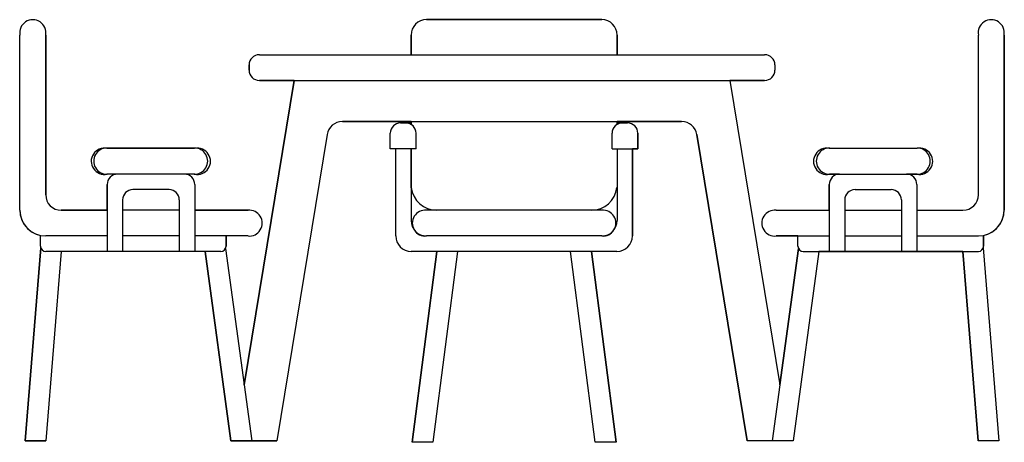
# Model space of a CAD drawing. Extents: x 1.68 to 3.59, y 1.93 to 2.75.
import ezdxf

# ---------------------------------------------------------------- set-up
doc = ezdxf.new("R2010")
doc.units = 0
doc.header["$MEASUREMENT"] = 0
doc.layers.get('0').update_dxf_attribs({"linetype": 'CONTINUOUS'})

msp = doc.modelspace()

# ---------------------------------------------------------------- linework, layer by layer
for p, q in [((2.8105, 2.746), (2.4705, 2.746)), ((2.4705, 2.746), (2.8105, 2.746)), ((1.6816, 2.376), (1.6816, 2.716)), ((1.6816, 2.376), (1.6816, 2.716)), ((1.7316, 2.406), (1.7316, 2.716)), ((1.7316, 2.716), (1.7316, 2.406)), ((2.4405, 2.716), (2.4405, 2.678)), ((2.4405, 2.678), (2.4405, 2.716)), ((2.8405, 2.678), (2.8405, 2.716)), ((2.8405, 2.716), (2.8405, 2.678)), ((3.5413, 2.406), (3.5413, 2.716)), ((3.5413, 2.406), (3.5413, 2.716)), ((3.5913, 2.376), (3.5913, 2.716)), ((3.5913, 2.716), (3.5913, 2.376)), ((2.1462, 2.678), (3.1266, 2.678)), ((2.1462, 2.678), (2.4405, 2.678)), ((2.8405, 2.678), (3.1266, 2.678)), ((2.1262, 2.658), (2.1262, 2.648)), ((2.1262, 2.648), (2.1262, 2.658)), ((3.1466, 2.658), (3.1466, 2.648)), ((2.2138, 2.628), (2.1167, 2.0367)), ((2.1167, 2.0367), (2.2138, 2.628)), ((2.1462, 2.628), (3.1266, 2.628)), ((2.2138, 2.628), (2.1462, 2.628)), ((3.059, 2.628), (3.1561, 2.0367)), ((3.1266, 2.628), (3.059, 2.628)), ((3.059, 2.628), (3.1561, 2.0367)), ((2.3072, 2.548), (2.9656, 2.548)), ((2.4405, 2.548), (2.3072, 2.548)), ((2.4303, 2.5455), (2.4203, 2.5455)), ((2.4203, 2.5455), (2.4405, 2.5455)), ((2.4405, 2.548), (2.4405, 2.5427)), ((2.4405, 2.5455), (2.4405, 2.548)), ((2.8405, 2.5427), (2.8405, 2.548)), ((2.9656, 2.548), (2.8405, 2.548)), ((2.8405, 2.548), (2.8405, 2.5455)), ((2.8405, 2.5455), (2.8606, 2.5455)), ((2.8506, 2.5455), (2.8606, 2.5455)), ((2.2776, 2.5228), (2.1799, 1.928)), ((2.2776, 2.5228), (2.1799, 1.928)), ((2.4003, 2.4955), (2.4003, 2.5255)), ((2.4003, 2.4955), (2.4003, 2.5255)), ((2.4503, 2.4955), (2.4503, 2.5255)), ((2.8306, 2.4955), (2.8306, 2.5255)), ((2.8806, 2.4955), (2.8806, 2.5255)), ((2.8806, 2.5255), (2.8806, 2.4955)), ((2.9952, 2.5228), (3.0929, 1.928)), ((3.0929, 1.928), (2.9952, 2.5228)), ((2.02, 2.4968), (1.85, 2.4968)), ((1.8503, 2.4968), (2.02, 2.4968)), ((2.4503, 2.4955), (2.4003, 2.4955)), ((2.4109, 2.4955), (2.4003, 2.4955)), ((2.4109, 2.326), (2.4109, 2.4955)), ((2.4109, 2.326), (2.4109, 2.4955)), ((2.4405, 2.4955), (2.4405, 2.356)), ((2.4409, 2.4198), (2.4409, 2.4955)), ((2.8306, 2.4955), (2.8806, 2.4955)), ((2.8405, 2.4955), (2.8405, 2.356)), ((2.8701, 2.326), (2.8701, 2.4955)), ((2.8806, 2.4955), (2.8701, 2.4955)), ((2.8701, 2.4955), (2.8701, 2.326)), ((3.2528, 2.4968), (3.4228, 2.4968)), ((3.2528, 2.4968), (3.4226, 2.4968)), ((2.021, 2.446), (1.8503, 2.446)), ((1.8709, 2.446), (1.8503, 2.446)), ((2.02, 2.446), (2.0009, 2.446)), ((3.2518, 2.446), (3.4226, 2.446)), ((3.272, 2.446), (3.2528, 2.446)), ((3.4226, 2.446), (3.402, 2.446)), ((1.8509, 2.426), (1.8509, 2.296)), ((1.8509, 2.376), (1.8509, 2.426)), ((1.9709, 2.416), (1.9009, 2.416)), ((2.0209, 2.426), (2.0209, 2.296)), ((2.0209, 2.426), (2.0209, 2.376)), ((3.252, 2.426), (3.252, 2.296)), ((3.252, 2.376), (3.252, 2.426)), ((3.302, 2.416), (3.372, 2.416)), ((3.422, 2.426), (3.422, 2.296)), ((3.422, 2.426), (3.422, 2.376)), ((1.8809, 2.396), (1.8809, 2.296)), ((1.9909, 2.396), (1.9909, 2.296)), ((3.282, 2.396), (3.282, 2.296)), ((3.392, 2.396), (3.392, 2.296)), ((1.8509, 2.376), (1.7616, 2.376)), ((1.7616, 2.376), (1.8509, 2.376)), ((1.9909, 2.376), (1.8809, 2.376)), ((2.1242, 2.376), (2.0209, 2.376)), ((2.0209, 2.376), (2.1242, 2.376)), ((2.8105, 2.376), (2.4705, 2.376)), ((3.1487, 2.376), (3.252, 2.376)), ((3.1487, 2.376), (3.252, 2.376)), ((3.282, 2.376), (3.392, 2.376)), ((3.422, 2.376), (3.5113, 2.376)), ((3.422, 2.376), (3.5113, 2.376)), ((1.7216, 2.306), (1.7216, 2.327)), ((1.7216, 2.306), (1.7216, 2.3256)), ((1.8509, 2.326), (1.7316, 2.326)), ((1.9909, 2.326), (1.8809, 2.326)), ((2.1242, 2.326), (2.0209, 2.326)), ((2.0815, 2.306), (2.0815, 2.326)), ((2.1242, 2.326), (2.0815, 2.326)), ((2.0815, 2.326), (2.0815, 2.306)), ((2.8105, 2.326), (2.4705, 2.326)), ((3.1487, 2.326), (3.252, 2.326)), ((3.1913, 2.326), (3.1487, 2.326)), ((3.1913, 2.306), (3.1913, 2.326)), ((3.1913, 2.306), (3.1913, 2.326)), ((3.282, 2.326), (3.392, 2.326)), ((3.422, 2.326), (3.5413, 2.326)), ((3.5513, 2.327), (3.5513, 2.306)), ((3.5513, 2.306), (3.5513, 2.3256)), ((1.7221, 2.3027), (1.6916, 1.928)), ((1.6916, 1.928), (1.7221, 2.3027)), ((2.0715, 2.296), (1.7316, 2.296)), ((1.7617, 2.296), (1.7317, 1.928)), ((1.7617, 2.296), (1.7317, 1.928)), ((2.0411, 2.296), (1.7617, 2.296)), ((2.0411, 2.296), (2.0911, 1.928)), ((2.0911, 1.928), (2.0411, 2.296)), ((2.0807, 2.302), (2.1315, 1.928)), ((2.0807, 2.302), (2.1167, 2.0367)), ((2.8401, 2.296), (2.4409, 2.296)), ((2.4905, 2.296), (2.4409, 2.296)), ((2.4905, 2.296), (2.4425, 1.9254)), ((2.4425, 1.926), (2.4905, 2.296)), ((2.5308, 2.296), (2.4829, 1.926)), ((2.5308, 2.296), (2.4829, 1.926)), ((2.7501, 2.296), (2.5308, 2.296)), ((2.7981, 1.926), (2.7501, 2.296)), ((2.7981, 1.926), (2.7501, 2.296)), ((2.8385, 1.9254), (2.7905, 2.296)), ((2.8401, 2.296), (2.7905, 2.296)), ((2.7905, 2.296), (2.8384, 1.926)), ((3.1922, 2.302), (3.1413, 1.928)), ((3.1561, 2.0367), (3.1922, 2.302)), ((3.2317, 2.296), (3.1817, 1.928)), ((3.2317, 2.296), (3.1817, 1.928)), ((3.2013, 2.296), (3.5413, 2.296)), ((3.5111, 2.296), (3.2317, 2.296)), ((3.5111, 2.296), (3.5411, 1.928)), ((3.5411, 1.928), (3.5111, 2.296)), ((3.5507, 2.3027), (3.5813, 1.928)), ((3.5507, 2.3027), (3.5813, 1.928)), ((1.6916, 1.928), (1.7317, 1.928)), ((1.7317, 1.928), (1.6916, 1.928)), ((2.0911, 1.928), (2.1799, 1.928)), ((2.1799, 1.928), (2.0911, 1.928)), ((2.1012, 1.928), (2.1315, 1.928)), ((2.4829, 1.926), (2.4425, 1.926)), ((2.4829, 1.926), (2.4425, 1.926)), ((2.8385, 1.926), (2.7981, 1.926)), ((2.8384, 1.926), (2.7981, 1.926)), ((3.1817, 1.928), (3.0929, 1.928)), ((3.1817, 1.928), (3.0929, 1.928)), ((3.1716, 1.928), (3.1413, 1.928)), ((3.5813, 1.928), (3.5411, 1.928)), ((3.5813, 1.928), (3.5411, 1.928))]:
    msp.add_line(p, q)
for centre, radius, start, end in [((1.7066, 2.7205), 0.0254, 349.6111, 190.3889), ((1.7066, 2.7205), 0.0254, 349.6111, 190.3889), ((2.4705, 2.716), 0.03, 90, 180), ((2.4705, 2.716), 0.03, 90, 180), ((2.8105, 2.716), 0.03, 0, 90), ((2.8105, 2.716), 0.03, 360, 90), ((3.5663, 2.7205), 0.0254, 349.6111, 190.3889), ((3.5663, 2.7205), 0.0254, 349.6111, 190.3889), ((2.1462, 2.658), 0.02, 90, 180), ((2.1462, 2.658), 0.02, 90, 180), ((3.1266, 2.658), 0.02, 0, 90), ((3.1266, 2.658), 0.02, 0, 90), ((2.1462, 2.648), 0.02, 180, 270), ((2.1462, 2.648), 0.02, 180, 270), ((3.1266, 2.648), 0.02, 270, 0), ((3.1266, 2.648), 0.02, 270, 0), ((2.3072, 2.518), 0.03, 90, 170.6764), ((2.3072, 2.518), 0.03, 90, 170.6764), ((2.4203, 2.5255), 0.02, 90, 180), ((2.4203, 2.5255), 0.02, 90, 180), ((2.4303, 2.5255), 0.02, 0, 90), ((2.8506, 2.5255), 0.02, 90, 180), ((2.8606, 2.5255), 0.02, 0, 90), ((2.8606, 2.5255), 0.02, 0, 90), ((2.9656, 2.518), 0.03, 9.3236, 90), ((2.9656, 2.518), 0.03, 9.3236, 90), ((1.8454, 2.471), 0.0255, 78.6464, 281.7498), ((1.8501, 2.4714), 0.0254, 89.7326, 270.2674), ((2.0205, 2.4714), 0.0254, 268.8486, 91.1514), ((2.0259, 2.471), 0.0255, 258.2502, 101.3536), ((3.2469, 2.471), 0.0255, 78.6464, 281.7498), ((3.2523, 2.4714), 0.0254, 88.8486, 271.1514), ((3.4274, 2.471), 0.0255, 258.2502, 101.3536), ((3.4227, 2.4714), 0.0254, 269.7326, 90.2674), ((1.8709, 2.426), 0.02, 90, 180), ((1.8709, 2.426), 0.02, 90, 180), ((2.0009, 2.426), 0.02, 0, 90), ((2.0009, 2.426), 0.02, 360, 90), ((3.272, 2.426), 0.02, 90, 180), ((3.272, 2.426), 0.02, 90, 180), ((3.402, 2.426), 0.02, 0, 90), ((3.402, 2.426), 0.02, 0, 90), ((1.9009, 2.396), 0.02, 90, 180), ((1.9709, 2.396), 0.02, 0, 90), ((2.4905, 2.426), 0.05, 187.0382, 270), ((2.7905, 2.426), 0.05, 270, 352.9618), ((3.302, 2.396), 0.02, 90, 180), ((3.372, 2.396), 0.02, 0, 90), ((1.7616, 2.406), 0.03, 180, 270), ((1.7616, 2.406), 0.03, 180, 270), ((3.5113, 2.406), 0.03, 270, 0), ((3.5113, 2.406), 0.03, 270, 360), ((1.7316, 2.376), 0.05, 180, 270), ((1.7316, 2.376), 0.05, 180, 258.463), ((2.1266, 2.351), 0.0251, 264.5371, 95.4629), ((2.1266, 2.351), 0.0251, 264.5371, 95.4629), ((2.4681, 2.351), 0.0251, 84.5371, 275.4629), ((2.8129, 2.351), 0.0251, 264.5371, 95.4629), ((3.1463, 2.351), 0.0251, 84.5371, 275.4629), ((3.1463, 2.351), 0.0251, 84.5371, 275.4629), ((3.5413, 2.376), 0.05, 270, 0), ((3.5413, 2.376), 0.05, 281.537, 360), ((2.4705, 2.356), 0.03, 180, 270), ((2.8105, 2.356), 0.03, 270, 0), ((2.4409, 2.326), 0.03, 180, 270), ((2.4409, 2.326), 0.03, 180, 270), ((2.8401, 2.326), 0.03, 270, 0), ((2.8401, 2.326), 0.03, 270, 0), ((1.7316, 2.306), 0.01, 180, 270), ((1.7316, 2.306), 0.01, 180, 199.0712), ((2.0715, 2.306), 0.01, 270, 0), ((2.0715, 2.306), 0.01, 336.6366, 0), ((3.2013, 2.306), 0.01, 180, 270), ((3.2013, 2.306), 0.01, 180, 203.3634), ((3.5413, 2.306), 0.01, 270, 0), ((3.5413, 2.306), 0.01, 340.9288, 0)]:
    msp.add_arc(centre, radius, start, end)

doc.saveas('drawing.dxf')
